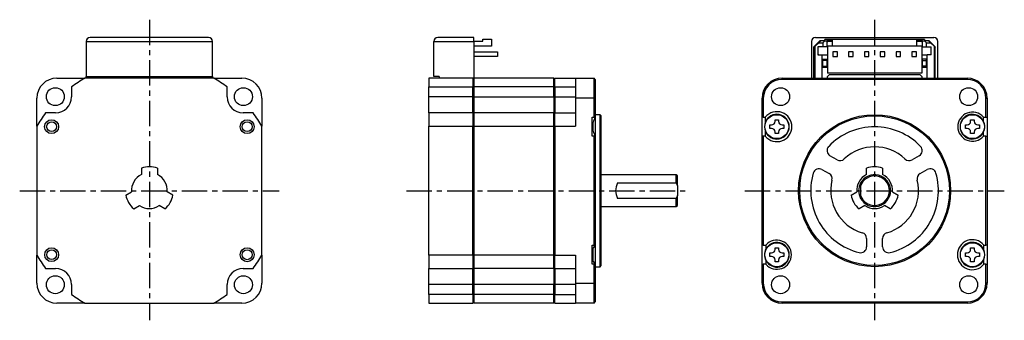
# Model space of a CAD drawing. Extents: x -214 to 32, y -32 to 43.
import ezdxf

# ---------------------------------------------------------------- set-up
doc = ezdxf.new("R2010")
doc.units = 0
doc.header["$MEASUREMENT"] = 0
doc.linetypes.add('CENTER', pattern=[10.16, 6.35, -1.27, 1.27, -1.27])
doc.layers.get('0').update_dxf_attribs({"linetype": 'CONTINUOUS'})

# ---------------------------------------------------------------- blocks, each defined once
blk = doc.blocks.new('A$C1c855b89')
at = {"linetype": 'CENTER'}
for p, q in [((-181.75, 42.87), (-181.75, -32.5)), ((0, 42.87), (0, -32.5)), ((-214.25, 0), (-149.25, 0)), ((-117.31, 0), (-46.26, 0)), ((-32.5, 0), (32.5, 0))]:
    blk.add_line(p, q, dxfattribs=at)
at = {"color": 7, "linetype": 'Continuous', "lineweight": 25}
for p, q in [((-197.6, 37.4), (-197.6, 28.65)), ((-197.6, 37.4), (-165.9, 37.4)), ((-166.9, 38.4), (-196.6, 38.4)), ((-165.9, 28.65), (-165.9, 37.4)), ((-110.5, 37.4), (-100.4, 37.4)), ((-110.5, 28.65), (-110.5, 37.4)), ((-100.4, 38.4), (-109.5, 38.4)), ((-100.4, 37.4), (-100.4, 38.4)), ((-100.4, 37.45), (-98.2, 37.45)), ((-100.4, 37.4), (-100.4, 28.2)), ((-98.2, 37.45), (-98.2, 37.95)), ((-98.2, 37.95), (-96, 37.95)), ((-96, 37.95), (-96, 36.25)), ((-15.85, 37.4), (-15.85, 28.2)), ((-13.7, 37.6), (-15.2, 36.1)), ((-14.9, 36.2), (-14, 37.1)), ((-14.85, 38.4), (14.85, 38.4)), ((-13.5, 37.6), (-14, 37.1)), ((-14, 37.1), (-13, 37.1)), ((-12.5, 37.6), (-13.7, 37.6)), ((-12.5, 37.6), (-13, 37.1)), ((-13, 37.1), (-13, 36.1)), ((-10.6, 37.9), (-12.5, 37.9)), ((-12.5, 37.6), (-12.5, 37.9)), ((-12.5, 37.6), (-12, 37.6)), ((-10.6, 37.6), (-12, 37.6)), ((-12, 37.6), (-12, 36.1)), ((-12, 37.25), (-11.8, 37.25)), ((-11.8, 37.25), (-11.8, 37.45)), ((-11.8, 37.45), (-10.6, 37.45)), ((-10.6, 37.95), (-10.6, 36.25)), ((-10.6, 37.95), (10.6, 37.95)), ((10.6, 36.25), (10.6, 37.95)), ((12.5, 37.9), (10.6, 37.9)), ((12, 37.6), (10.6, 37.6)), ((10.6, 37.45), (11.8, 37.45)), ((11.8, 37.45), (11.8, 37.25)), ((11.8, 37.25), (12, 37.25)), ((12, 37.6), (12.5, 37.6)), ((12, 36.1), (12, 37.6)), ((12.5, 37.9), (12.5, 37.6)), ((13.7, 37.6), (12.5, 37.6)), ((12.5, 37.6), (13, 37.1)), ((13, 36.1), (13, 37.1)), ((13, 37.1), (14, 37.1)), ((13.5, 37.6), (14, 37.1)), ((15.2, 36.1), (13.7, 37.6)), ((14, 37.1), (14.9, 36.2)), ((15.85, 28.2), (15.85, 37.4)), ((-96, 36.25), (-100.4, 36.25)), ((-100.4, 34.82), (-94.5, 34.82)), ((-94.5, 34.82), (-94.5, 33.68)), ((-14.9, 36.2), (-15.2, 35.9)), ((-15.2, 28.2), (-15.2, 36.1)), ((-14.9, 28.2), (-14.9, 36.2)), ((-13, 36.1), (-14.2, 36.1)), ((-14.2, 36.1), (-14.2, 34.1)), ((-12, 36.1), (-13, 36.1)), ((-10.6, 36.25), (-11.85, 36.25)), ((-11.85, 36.25), (-11.85, 29.45)), ((10.6, 36.25), (-10.6, 36.25)), ((-9.33, 34.82), (-10.47, 34.82)), ((-10.47, 34.82), (-10.47, 33.68)), ((-9.33, 33.68), (-9.33, 34.82)), ((-5.37, 34.82), (-6.51, 34.82)), ((-6.51, 34.82), (-6.51, 33.68)), ((-5.37, 33.68), (-5.37, 34.82)), ((-1.41, 34.82), (-2.55, 34.82)), ((-2.55, 34.82), (-2.55, 33.68)), ((-1.41, 33.68), (-1.41, 34.82)), ((2.55, 34.82), (1.41, 34.82)), ((1.41, 34.82), (1.41, 33.68)), ((2.55, 33.68), (2.55, 34.82)), ((6.51, 34.82), (5.37, 34.82)), ((5.37, 34.82), (5.37, 33.68)), ((6.51, 33.68), (6.51, 34.82)), ((10.47, 34.82), (9.33, 34.82)), ((9.33, 34.82), (9.33, 33.68)), ((10.47, 33.68), (10.47, 34.82)), ((11.85, 36.25), (10.6, 36.25)), ((11.85, 36.25), (11.85, 29.45)), ((12, 36.1), (13, 36.1)), ((13, 36.1), (14.2, 36.1)), ((14.2, 34.1), (14.2, 36.1)), ((14.9, 36.2), (14.9, 28.2)), ((14.9, 36.2), (15.2, 35.9)), ((15.2, 28.2), (15.2, 36.1)), ((-94.5, 33.68), (-100.4, 33.68)), ((-14.2, 34.1), (-13.2, 34.1)), ((-13.2, 34.1), (-13.2, 28.2)), ((-11.85, 33.95), (-13.2, 33.95)), ((-13, 32.95), (-12, 32.95)), ((-13, 32.62), (-13, 32.95)), ((-12, 32.62), (-13, 32.62)), ((-13, 31.25), (-13, 32.62)), ((-12, 32.95), (-12, 32.62)), ((-12, 32.62), (-12, 31.25)), ((-10.47, 33.68), (-9.33, 33.68)), ((-6.51, 33.68), (-5.37, 33.68)), ((-2.55, 33.68), (-1.41, 33.68)), ((1.41, 33.68), (2.55, 33.68)), ((5.37, 33.68), (6.51, 33.68)), ((9.33, 33.68), (10.47, 33.68)), ((13.2, 33.95), (11.85, 33.95)), ((13, 32.95), (12, 32.95)), ((12, 32.62), (12, 32.95)), ((12, 32.62), (13, 32.62)), ((12, 31.25), (12, 32.62)), ((13, 32.62), (13, 32.95)), ((13, 31.25), (13, 32.62)), ((13.2, 28.2), (13.2, 34.1)), ((14.2, 34.1), (13.2, 34.1)), ((-13.2, 30.95), (-11.85, 30.95)), ((-13, 31.25), (-12, 31.25)), ((-13, 30.95), (-13, 31.25)), ((-12, 31.25), (-12, 30.95)), ((11.85, 30.95), (13.2, 30.95)), ((13, 31.25), (12, 31.25)), ((12, 30.95), (12, 31.25)), ((13, 30.95), (13, 31.25)), ((-204.95, 28.2), (-197.91, 28.2)), ((-165.59, 28.2), (-197.91, 28.2)), ((-197.6, 28.65), (-165.9, 28.65)), ((-197.6, 28.2), (-197.6, 28.65)), ((-165.9, 28.65), (-165.9, 28.2)), ((-165.59, 28.2), (-158.55, 28.2)), ((-100.7, 28.2), (-111.75, 28.2)), ((-111.75, 28.2), (-111.75, 26)), ((-109.1, 28.65), (-110.5, 28.65)), ((-109.1, 28.65), (-109.1, 28.2)), ((-100.7, 28.2), (-100.7, 26)), ((-100.4, 27.9), (-100.7, 28.2)), ((-100.4, 28.2), (-100.7, 28.2)), ((-80.4, 28.2), (-100.4, 28.2)), ((-100.4, 28.2), (-100.4, 26)), ((-80.4, 26), (-80.4, 28.2)), ((-80.1, 28.2), (-80.4, 27.9)), ((-80.1, 26), (-80.1, 28.2)), ((-80.1, 28.2), (-75, 28.2)), ((-75, 28.2), (-75, 23.2)), ((-75, 28.2), (-70.3, 28.2)), ((-70.3, 23.2), (-70.3, 28.2)), ((-70, 27.9), (-70.3, 28.2)), ((-70, 27.9), (-70, 23.2)), ((-23.2, 27.9), (-23.2, 28.2)), ((-23.2, 28.2), (23.2, 28.2)), ((23.2, 27.9), (-23.2, 27.9)), ((11.85, 29.45), (-11.85, 29.45)), ((-11.3, 29.1), (-11.8, 28.6)), ((-11.8, 28.2), (-11.8, 28.6)), ((-11.3, 29.1), (11.3, 29.1)), ((11.8, 28.6), (11.3, 29.1)), ((11.8, 28.6), (11.8, 28.2)), ((23.2, 28.2), (23.2, 27.9)), ((-201.25, 26), (-201.25, 23.5)), ((-162.25, 23.5), (-162.25, 26)), ((-111.75, 26), (-100.7, 26)), ((-111.75, 23.5), (-111.75, 26)), ((-100.7, 23.5), (-100.7, 26)), ((-100.7, 26), (-100.4, 25.85)), ((-80.4, 26), (-100.4, 26)), ((-100.4, 26), (-100.4, 23.5)), ((-80.4, 23.5), (-80.4, 26)), ((-80.4, 25.85), (-80.1, 26)), ((-80.1, 26), (-80.1, 23.5)), ((-80.1, 26), (-75, 26)), ((-209.95, 16.16), (-209.95, 23.2)), ((-153.55, 23.2), (-153.55, 16.16)), ((-100.7, 23.5), (-111.75, 23.5)), ((-111.75, 19.5), (-111.75, 23.5)), ((-100.7, 19.5), (-100.7, 23.5)), ((-100.4, 23.5), (-100.7, 23.5)), ((-100.4, 23.5), (-80.4, 23.5)), ((-100.4, 23.5), (-100.4, 19.5)), ((-80.4, 23.5), (-80.4, 19.5)), ((-80.1, 23.5), (-80.4, 23.5)), ((-80.1, 23.5), (-75, 23.5)), ((-80.1, 23.5), (-80.1, 19.5)), ((-75, 23.2), (-75, 16.16)), ((-70.3, 23.2), (-75, 23.2)), ((-70.3, 18.45), (-70.3, 23.2)), ((-70.3, 23.2), (-70, 23.2)), ((-70, 23.2), (-70, 18.45)), ((-28.2, 18.45), (-28.2, 23.2)), ((-28.2, 23.2), (-27.9, 23.2)), ((-27.9, 23.2), (-27.9, 18.45)), ((27.9, 18.45), (27.9, 23.2)), ((27.9, 23.2), (28.2, 23.2)), ((28.2, 23.2), (28.2, 18.45)), ((-205.25, 19.5), (-207.75, 19.5)), ((-155.75, 19.5), (-158.25, 19.5)), ((-100.7, 19.5), (-111.75, 19.5)), ((-111.75, 19.5), (-111.75, 16.16)), ((-100.7, 19.5), (-100.7, 16.16)), ((-100.4, 19.2), (-100.7, 19.5)), ((-80.4, 19.5), (-100.4, 19.5)), ((-100.4, 19.5), (-100.4, 16.16)), ((-80.4, 16.16), (-80.4, 19.5)), ((-80.1, 19.5), (-80.4, 19.2)), ((-80.1, 16.16), (-80.1, 19.5)), ((-80.1, 19.5), (-75, 19.5)), ((-70.8, 18.45), (-70.3, 18.45)), ((-70.8, 13.65), (-70.8, 18.45)), ((-70, 18.45), (-70.3, 18.45)), ((-68.8, 19.05), (-70, 19.05)), ((-70, 18.47), (-70, 13.63)), ((-68.5, 18.75), (-68.8, 19.05)), ((-68.8, 0), (-68.8, 19.05)), ((-68.5, 0), (-68.5, 18.75)), ((-27.9, 18.45), (-28.2, 18.45)), ((-28.2, 13.65), (-28.2, 18.45)), ((-27.9, 18.45), (-27.39, 18.45)), ((-24.94, 17.8), (-24.06, 17.8)), ((-24.94, 17.39), (-24.94, 17.8)), ((-24.06, 17.8), (-24.06, 17.39)), ((24.06, 17.8), (24.94, 17.8)), ((24.06, 17.39), (24.06, 17.8)), ((24.94, 17.8), (24.94, 17.39)), ((27.25, 18.45), (27.9, 18.45)), ((27.25, 17.48), (27.25, 18.45)), ((27.9, 18.45), (28.2, 18.45)), ((28.2, 18.45), (28.2, 13.65)), ((-209.95, 16.16), (-209.95, -16.16)), ((-153.55, -16.16), (-153.55, 16.16)), ((-111.75, 16.16), (-100.7, 16.16)), ((-111.75, -16.16), (-111.75, 16.16)), ((-100.7, -16.16), (-100.7, 16.16)), ((-100.7, 16.16), (-100.4, 16.08)), ((-100.4, 16.16), (-80.4, 16.16)), ((-100.4, 16.16), (-100.4, -16.16)), ((-80.4, -16.16), (-80.4, 16.16)), ((-80.4, 16.08), (-80.1, 16.16)), ((-80.1, 16.16), (-80.1, -16.16)), ((-80.1, 16.16), (-75, 16.16)), ((-70.8, 17.18), (-70.55, 17.18)), ((-70.55, 14.92), (-70.8, 14.92)), ((-70.78, 17.18), (-70.78, 16.05)), ((-70.78, 16.05), (-70.78, 14.92)), ((-70.58, 17.18), (-70.58, 16.05)), ((-70.58, 16.05), (-70.58, 14.92)), ((-70.55, 14.91), (-70.55, 17.19)), ((-26.25, 16.49), (-25.84, 16.49)), ((-26.25, 15.61), (-26.25, 16.49)), ((-25.84, 15.61), (-26.25, 15.61)), ((-23.16, 16.49), (-22.75, 16.49)), ((-22.75, 15.61), (-23.16, 15.61)), ((-22.75, 16.49), (-22.75, 15.61)), ((22.75, 16.49), (23.16, 16.49)), ((22.75, 15.61), (22.75, 16.49)), ((23.16, 15.61), (22.75, 15.61)), ((25.84, 16.49), (26.25, 16.49)), ((26.25, 15.61), (25.84, 15.61)), ((26.25, 16.49), (26.25, 15.61)), ((-70.3, 13.65), (-70.8, 13.65)), ((-70.3, -13.65), (-70.3, 13.65)), ((-70, 13.65), (-70.3, 13.65)), ((-70, 13.65), (-70, -13.65)), ((-28.2, -13.65), (-28.2, 13.65)), ((-27.9, 13.65), (-28.2, 13.65)), ((-27.9, 13.65), (-27.9, -13.65)), ((-27.39, 13.65), (-27.9, 13.65)), ((-24.94, 14.3), (-24.94, 14.71)), ((-24.06, 14.3), (-24.94, 14.3)), ((-24.06, 14.71), (-24.06, 14.3)), ((24.06, 14.3), (24.06, 14.71)), ((24.94, 14.3), (24.06, 14.3)), ((24.94, 14.71), (24.94, 14.3)), ((27.25, 13.65), (27.25, 14.62)), ((27.9, 13.65), (27.25, 13.65)), ((27.9, -13.65), (27.9, 13.65)), ((27.9, 13.65), (28.2, 13.65)), ((28.2, 13.65), (28.2, -13.65)), ((-9.39, 7.73), (-11.19, 8.77)), ((11.19, 8.77), (9.39, 7.73)), ((-183.75, 5.66), (-183.75, 4.03)), ((-179.75, 5.66), (-179.75, 4.03)), ((-13.19, 5.3), (-11.39, 4.27)), ((-2, 4.03), (-2, 5.66)), ((2, 5.66), (2, 4.03)), ((11.39, 4.27), (13.19, 5.3)), ((-49.7, 4), (-68.5, 4)), ((-49.4, 3.7), (-49.7, 4)), ((-49.7, 1.94), (-49.7, 4)), ((-49.4, 1.2), (-49.4, 3.7)), ((-68.8, -19.05), (-68.8, 0)), ((-68.5, -18.75), (-68.5, 0)), ((-64.4, 1.94), (-49.7, 1.94)), ((-49.7, 1.94), (-49.4, 1.2)), ((-49.4, 1.2), (-49.4, -1.2)), ((-3.5, 1.94), (-3.5, 1.2)), ((-3.5, 1.2), (-3.5, -1.2)), ((-187.65, -1.1), (-186.24, -0.28)), ((-175.85, -1.1), (-177.26, -0.28)), ((-49.7, -1.94), (-64.4, -1.94)), ((-49.4, -1.2), (-49.7, -1.94)), ((-49.7, -4), (-49.7, -1.94)), ((-49.4, -3.7), (-49.4, -1.2)), ((-5.9, -1.1), (-4.49, -0.28)), ((-3.5, -1.2), (-3.5, -1.94)), ((4.49, -0.28), (5.9, -1.1)), ((-185.65, -4.56), (-184.24, -3.75)), ((-177.85, -4.56), (-179.26, -3.75)), ((-68.5, -4), (-49.7, -4)), ((-49.7, -4), (-49.4, -3.7)), ((-2.49, -3.75), (-3.9, -4.56)), ((3.9, -4.56), (2.49, -3.75)), ((-2, -12), (-2, -14.07)), ((2, -14.07), (2, -12)), ((-70.8, -13.65), (-70.3, -13.65)), ((-70.8, -18.45), (-70.8, -13.65)), ((-70.8, -14.62), (-70.66, -14.62)), ((-70.78, -14.62), (-70.78, -16.05)), ((-70, -13.65), (-70.66, -14.62)), ((-70.58, -14.49), (-70.58, -16.05)), ((-70, -13.65), (-70.3, -13.65)), ((-70, -13.65), (-70, -18.46)), ((-27.9, -13.65), (-28.2, -13.65)), ((-28.2, -18.45), (-28.2, -13.65)), ((-27.9, -13.65), (-27.25, -13.65)), ((-27.25, -13.65), (-27.25, -14.62)), ((-24.94, -14.3), (-24.06, -14.3)), ((-24.94, -14.71), (-24.94, -14.3)), ((-24.06, -14.3), (-24.06, -14.71)), ((24.06, -14.3), (24.94, -14.3)), ((24.06, -14.71), (24.06, -14.3)), ((24.94, -14.3), (24.94, -14.71)), ((27.39, -13.65), (27.35, -13.65)), ((27.39, -13.65), (27.9, -13.65)), ((28.2, -13.65), (27.9, -13.65)), ((28.2, -13.65), (28.2, -18.45)), ((-209.95, -23.2), (-209.95, -16.16)), ((-153.55, -16.16), (-153.55, -23.2)), ((-100.7, -16.16), (-111.75, -16.16)), ((-111.75, -16.16), (-111.75, -19.5)), ((-100.4, -16.08), (-100.7, -16.16)), ((-100.7, -16.16), (-100.7, -19.5)), ((-80.4, -16.16), (-100.4, -16.16)), ((-100.4, -16.16), (-100.4, -19.5)), ((-80.1, -16.16), (-80.4, -16.08)), ((-80.4, -19.5), (-80.4, -16.16)), ((-80.1, -16.16), (-75, -16.16)), ((-80.1, -19.5), (-80.1, -16.16)), ((-75, -16.16), (-75, -23.2)), ((-70.78, -16.05), (-70.78, -17.48)), ((-70.58, -16.05), (-70.58, -17.61)), ((-26.25, -15.61), (-25.84, -15.61)), ((-26.25, -16.49), (-26.25, -15.61)), ((-25.84, -16.49), (-26.25, -16.49)), ((-23.16, -15.61), (-22.75, -15.61)), ((-22.75, -16.49), (-23.16, -16.49)), ((-22.75, -15.61), (-22.75, -16.49)), ((22.75, -15.61), (23.16, -15.61)), ((22.75, -16.49), (22.75, -15.61)), ((23.16, -16.49), (22.75, -16.49)), ((25.84, -15.61), (26.25, -15.61)), ((26.25, -16.49), (25.84, -16.49)), ((26.25, -15.61), (26.25, -16.49)), ((-207.75, -19.5), (-205.25, -19.5)), ((-158.25, -19.5), (-155.75, -19.5)), ((-111.75, -19.5), (-100.7, -19.5)), ((-111.75, -23.5), (-111.75, -19.5)), ((-100.7, -19.5), (-100.4, -19.2)), ((-100.7, -23.5), (-100.7, -19.5)), ((-80.4, -19.5), (-100.4, -19.5)), ((-100.4, -19.5), (-100.4, -23.5)), ((-80.4, -19.2), (-80.1, -19.5)), ((-80.4, -19.5), (-80.4, -23.5)), ((-80.1, -19.5), (-75, -19.5)), ((-80.1, -19.5), (-80.1, -23.5)), ((-70.66, -17.48), (-70.8, -17.48)), ((-70.3, -18.45), (-70.8, -18.45)), ((-70.66, -17.48), (-70, -18.45)), ((-70.3, -23.2), (-70.3, -18.45)), ((-70.3, -18.45), (-70, -18.45)), ((-70, -18.45), (-70, -23.2)), ((-70, -19.05), (-68.8, -19.05)), ((-68.8, -19.05), (-68.5, -18.75)), ((-28.2, -18.45), (-27.9, -18.45)), ((-28.2, -23.2), (-28.2, -18.45)), ((-27.9, -18.45), (-27.9, -23.2)), ((-27.25, -18.45), (-27.9, -18.45)), ((-27.25, -17.48), (-27.25, -18.45)), ((-24.94, -17.8), (-24.94, -17.39)), ((-24.06, -17.8), (-24.94, -17.8)), ((-24.06, -17.39), (-24.06, -17.8)), ((24.06, -17.8), (24.06, -17.39)), ((24.94, -17.8), (24.06, -17.8)), ((24.94, -17.39), (24.94, -17.8)), ((27.35, -18.45), (27.39, -18.45)), ((27.9, -18.45), (27.39, -18.45)), ((27.9, -23.2), (27.9, -18.45)), ((27.9, -18.45), (28.2, -18.45)), ((28.2, -18.45), (28.2, -23.2)), ((-201.25, -23.5), (-201.25, -26)), ((-162.25, -26), (-162.25, -23.5)), ((-100.7, -23.5), (-111.75, -23.5)), ((-111.75, -26), (-111.75, -23.5)), ((-100.4, -23.5), (-100.7, -23.5)), ((-100.7, -26), (-100.7, -23.5)), ((-80.4, -23.5), (-100.4, -23.5)), ((-100.4, -23.5), (-100.4, -26)), ((-80.4, -26), (-80.4, -23.5)), ((-80.1, -23.5), (-80.4, -23.5)), ((-75, -23.5), (-80.1, -23.5)), ((-80.1, -23.5), (-80.1, -26)), ((-75, -23.2), (-70.3, -23.2)), ((-75, -23.2), (-75, -28.2)), ((-70.3, -28.2), (-70.3, -23.2)), ((-70, -23.2), (-70.3, -23.2)), ((-70, -23.2), (-70, -27.9)), ((-27.9, -23.2), (-28.2, -23.2)), ((28.2, -23.2), (27.9, -23.2)), ((-100.7, -26), (-111.75, -26)), ((-111.75, -26), (-111.75, -28.2)), ((-100.4, -25.85), (-100.7, -26)), ((-100.7, -26), (-100.7, -28.2)), ((-80.4, -26), (-100.4, -26)), ((-100.4, -26), (-100.4, -28.2)), ((-80.1, -26), (-80.4, -25.85)), ((-80.4, -28.2), (-80.4, -26)), ((-80.1, -26), (-75, -26)), ((-80.1, -28.2), (-80.1, -26)), ((-197.91, -28.2), (-204.95, -28.2)), ((-197.91, -28.2), (-165.59, -28.2)), ((-158.55, -28.2), (-165.59, -28.2)), ((-111.75, -28.2), (-100.7, -28.2)), ((-100.7, -28.2), (-100.4, -27.9)), ((-80.4, -28.2), (-100.4, -28.2)), ((-80.4, -27.9), (-80.1, -28.2)), ((-80.1, -28.2), (-75, -28.2)), ((-70.3, -28.2), (-75, -28.2)), ((-70.3, -28.2), (-70, -27.9)), ((-23.2, -27.9), (23.2, -27.9)), ((-23.2, -28.2), (-23.2, -27.9)), ((23.2, -28.2), (-23.2, -28.2)), ((23.2, -27.9), (23.2, -28.2))]:
    blk.add_line(p, q, dxfattribs=at)
for centre, radius in [((-205.32, 23.57), 2.25), ((-158.18, 23.57), 2.25), ((-23.57, 23.57), 2.25), ((23.57, 23.57), 2.25), ((-206.25, 16.05), 1.75), ((-206.25, 16.05), 1.25), ((-157.25, 16.05), 1.75), ((-157.25, 16.05), 1.25), ((-24.5, 16.05), 3), ((0, 0), 19.05), ((0, 0), 18.75), ((24.5, 16.05), 3), ((-206.25, -16.05), 1.74), ((-157.25, -16.05), 1.75), ((-24.5, -16.05), 3), ((24.5, -16.05), 3), ((-206.25, -16.05), 1.24), ((-157.25, -16.05), 1.25), ((-205.32, -23.57), 2.25), ((-158.18, -23.57), 2.25), ((-23.57, -23.57), 2.25), ((23.57, -23.57), 2.25)]:
    blk.add_circle(centre, radius, dxfattribs=at)
for centre, radius, start, end in [((-196.6, 37.4), 1, 90, 180), ((-166.9, 37.4), 1, 0, 90), ((-109.5, 37.4), 1, 90, 180), ((-14.85, 37.4), 1, 90, 180), ((14.85, 37.4), 1, 0, 90), ((-13.8, 34.35), 0.4, 180, 218.6822), ((13.8, 34.35), 0.4, 321.3178, 0), ((-204.95, 23.2), 5, 90, 180), ((-181.75, 0), 32.5, 119.8084, 126.8699), ((-181.75, 0), 32.5, 53.1301, 60.1916), ((-158.55, 23.2), 5, 0, 90), ((-23.2, 23.2), 5, 90, 180), ((-23.2, 23.2), 4.7, 90, 180), ((23.2, 23.2), 5, 0, 90), ((23.2, 23.2), 4.7, 0, 90), ((-205.25, 23.5), 4, 270, 0), ((-158.25, 23.5), 4, 180, 270), ((-24.5, 16.05), 3.76, 219.7224, 140.2776), ((-181.75, 0), 32.5, 143.1301, 150.1916), ((-181.75, 0), 32.5, 29.8084, 36.8699), ((-24.5, 16.05), 3.1, 201.2862, 158.7138), ((-25.84, 17.39), 0.9, 270, 0), ((-23.16, 17.39), 0.9, 180, 270), ((24.5, 16.05), 3.65, 41.1121, 318.8879), ((24.5, 16.05), 3.1, 27.4893, 332.5107), ((23.16, 17.39), 0.9, 270, 0), ((25.84, 17.39), 0.9, 180, 270), ((24.5, 16.05), 3.1, 332.5107, 27.4893), ((-24.5, 16.05), 3.1, 158.7138, 201.2862), ((-25.84, 14.71), 0.9, 0, 90), ((-23.16, 14.71), 0.9, 90, 180), ((0, 0), 16, 43.968, 136.032), ((23.16, 14.71), 0.9, 0, 90), ((25.84, 14.71), 0.9, 90, 180), ((-10.44, 10.07), 1.5, 136.032, 240), ((0, 0), 11, 46.2602, 133.7398), ((10.44, 10.07), 1.5, 300, 43.968), ((-8.64, 9.03), 1.5, 240, 313.7398), ((8.64, 9.03), 1.5, 226.2602, 300), ((-181.75, 0), 6, 70.5288, 109.4712), ((-13.94, 4), 1.5, 60, 163.968), ((0, 0), 6, 70.5288, 109.4712), ((13.94, 4), 1.5, 16.032, 120), ((-181.75, 0), 4.5, 116.3878, 183.6122), ((-181.75, 0), 4.5, 356.3878, 63.6122), ((0, 0), 16, 163.968, 256.032), ((-12.14, 2.97), 1.5, 346.2602, 60), ((0, 0), 11, 166.2602, 253.7398), ((0, 0), 4.5, 116.3878, 183.6122), ((0, 0), 4, 208.955, 151.045), ((0, 0), 3.7, 198.9246, 161.0754), ((0, 0), 4.5, 356.3878, 63.6122), ((0, 0), 11, 286.2602, 13.7398), ((0, 0), 16, 283.968, 16.032), ((12.14, 2.97), 1.5, 120, 193.7398), ((-60.9, 0), 4, 151.045, 208.955), ((0, 0), 4, 151.045, 208.955), ((-181.75, 0), 6, 190.5288, 229.4712), ((-181.75, 0), 6, 310.5288, 349.4712), ((0, 0), 6, 190.5288, 229.4712), ((0, 0), 6, 310.5288, 349.4712), ((-181.75, 0), 4.5, 236.3878, 303.6122), ((0, 0), 4.5, 236.3878, 303.6122), ((-3.5, -12), 1.5, 0, 73.7398), ((3.5, -12), 1.5, 106.2602, 180), ((24.5, -16.05), 3.76, 39.7224, 320.2776), ((-24.5, -16.05), 3.1, 152.5107, 207.4893), ((-24.5, -16.05), 3.65, 221.1121, 138.8879), ((-24.5, -16.05), 3.1, 207.4893, 152.5107), ((-25.84, -14.71), 0.9, 270, 0), ((-23.16, -14.71), 0.9, 180, 270), ((-3.5, -14.07), 1.5, 256.032, 0), ((3.5, -14.07), 1.5, 180, 283.968), ((24.5, -16.05), 3.1, 23.038, 336.962), ((23.16, -14.71), 0.9, 270, 0), ((25.84, -14.71), 0.9, 180, 270), ((-181.75, 0), 32.5, 209.8084, 216.8699), ((-181.75, 0), 32.5, 323.1301, 330.1916), ((-25.84, -17.39), 0.9, 0, 90), ((-23.16, -17.39), 0.9, 90, 180), ((23.16, -17.39), 0.9, 0, 90), ((25.84, -17.39), 0.9, 90, 180), ((24.5, -16.05), 3.1, 336.962, 23.038), ((-205.25, -23.5), 4, 0, 90), ((-158.25, -23.5), 4, 90, 180), ((-204.95, -23.2), 5, 180, 270), ((-158.55, -23.2), 5, 270, 0), ((-23.2, -23.2), 5, 180, 270), ((-23.2, -23.2), 4.7, 180, 270), ((23.2, -23.2), 4.7, 270, 0), ((23.2, -23.2), 5, 270, 0), ((-181.75, 0), 32.5, 233.1301, 240.1916), ((-181.75, 0), 32.5, 299.8084, 306.8699)]:
    blk.add_arc(centre, radius, start, end, dxfattribs=at)
for points, knots in [([(-70, 18.45), (-70.11, 18.25), (-70.32, 17.83), (-70.47, 17.4), (-70.55, 17.18)], [0, 0, 0, 0, 0.49794, 1, 1, 1, 1]), ([(-27.39, 18.45), (-27.39, 18.25), (-27.39, 17.83), (-27.39, 17.4), (-27.39, 17.18)], [0, 0, 0, 0, 0.49794, 1, 1, 1, 1]), ([(-70.55, 14.92), (-70.47, 14.71), (-70.32, 14.27), (-70.11, 13.86), (-70, 13.65)], [0, 0, 0, 0, 0.497282, 1, 1, 1, 1]), ([(-27.39, 14.92), (-27.39, 14.71), (-27.39, 14.27), (-27.39, 13.86), (-27.39, 13.65)], [0, 0, 0, 0, 0.497282, 1, 1, 1, 1]), ([(27.35, -14.84), (27.35, -14.63), (27.35, -14.23), (27.35, -13.84), (27.35, -13.65)], [0, 0, 0, 0, 0.497783, 1, 1, 1, 1]), ([(27.35, -18.45), (27.35, -18.26), (27.35, -17.87), (27.35, -17.47), (27.35, -17.26)], [0, 0, 0, 0, 0.498297, 1, 1, 1, 1])]:
    blk.add_open_spline(points, degree=3, knots=knots, dxfattribs=at)

msp = doc.modelspace()

# ---------------------------------------------------------------- block references
msp.add_blockref('A$C1c855b89', (0, 0))

doc.saveas('drawing.dxf')
